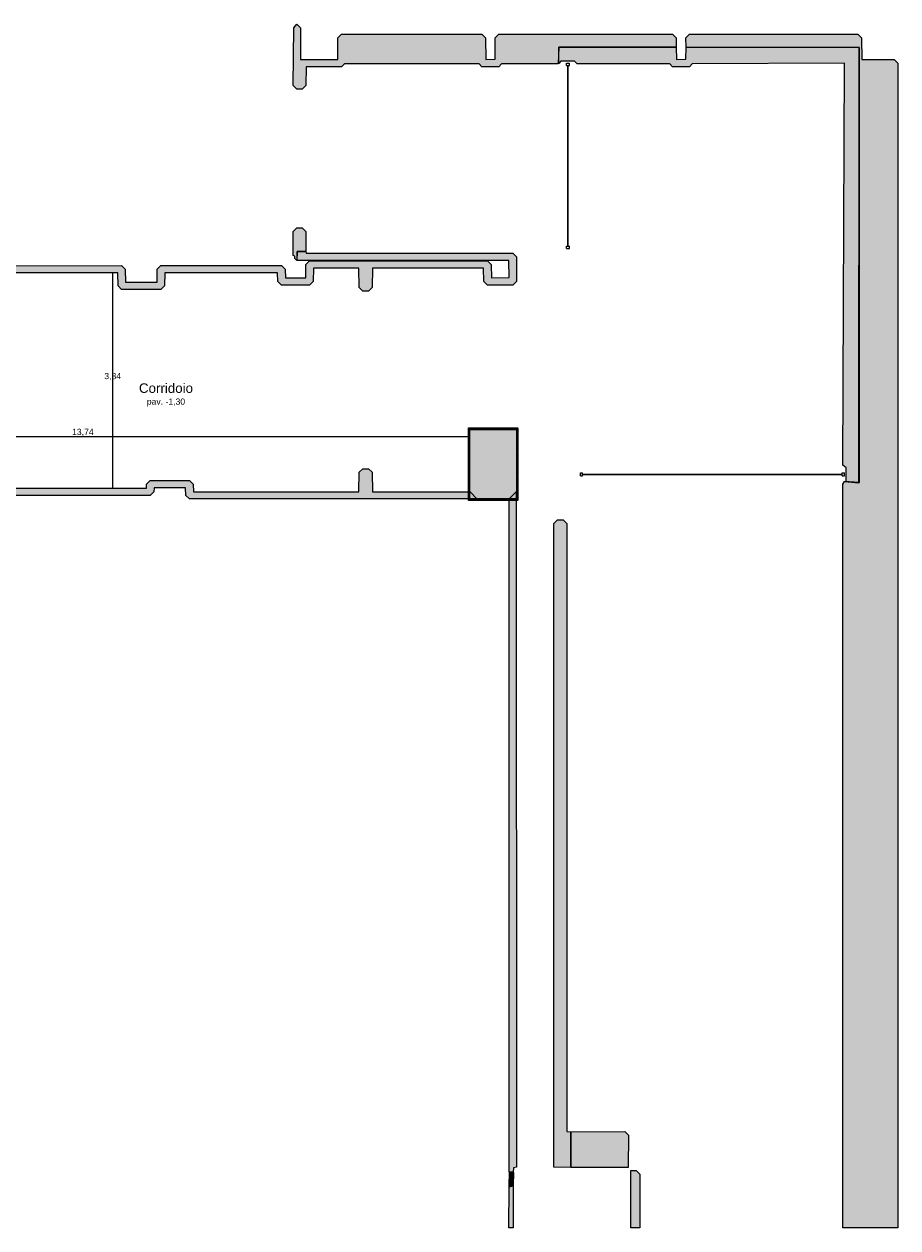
# Model space of a CAD drawing. Header units: millimetres. Extents: x -18533 to 137888, y -83624 to 7711.
# Tile 3 of 38: x 471 to 16045, y -82050 to -60605. Entities that reach past the tile are written whole.
import ezdxf
from ezdxf.enums import TextEntityAlignment as Align

# ---------------------------------------------------------------- set-up
doc = ezdxf.new("R2010")
doc.units = ezdxf.units.MM
for name, color, linetype in [('A-MISURE', 40, 'Continuous'), ('A-MURI-ESISTENTI', 7, 'Continuous'), ('A-PILASTRI', 8, 'Continuous'), ('A-TESTI', 7, 'Continuous'), ('A-VETRINE', 4, 'Continuous')]:
    doc.layers.add(name, color=color, linetype=linetype)
doc.styles.add('VISIO', font='arial.ttf')

msp = doc.modelspace()

# ---------------------------------------------------------------- hatches: boundary and pattern name
at = {"layer": 'A-MURI-ESISTENTI'}
for points in [[(10000, -61015), (9990, -61315), (8980, -61315), (8930, -61365), (8630, -61365), (8580, -61315), (6180, -61315), (6130, -61365), (5500, -61365), (5495, -61700), (5430, -61765), (5330, -61765), (5265, -61700), (5281, -60674), (5330, -60605), (5395, -60670), (5400, -61235), (6060, -61235), (6065, -60850), (6130, -60785), (8630, -60785), (8695, -60850), (8700, -61235), (8865, -61230), (8865, -60850), (8930, -60785), (12030, -60785), (12095, -60850), (12090, -61015), (10000, -61015)], [(15350, -68775), (15350, -68770), (15355, -68770), (15355, -61020), (12270, -61015), (12265, -60850), (12330, -60785), (15330, -60785), (15395, -60850), (15400, -61235), (15980, -61235), (16045, -61300), (16045, -82050), (15065, -82050), (15065, -68800), (15090, -68751), (15350, -68775)], [(15350, -68770), (15090, -68751), (15125, -68750), (15125, -68510), (15065, -68460), (15090, -61300), (12380, -61315), (12330, -61365), (12030, -61365), (11980, -61315), (10330, -61315), (10280, -61265), (10040, -61265), (10000, -61305), (10000, -61015), (12090, -61015), (12100, -61235), (12265, -61230), (12270, -61015), (15355, -61020), (15350, -68770)], [(15355, -61020), (15355, -68770), (15350, -68770), (15355, -61020)], [(5295, -64780), (5295, -64740), (5265, -64730), (5265, -64300), (5330, -64235), (5430, -64235), (5495, -64300), (5495, -64650), (5340, -64655), (5330, -64815), (5295, -64780)], [(6510, -65365), (6445, -65300), (6440, -64955), (5630, -64955), (5625, -65190), (5560, -65255), (5060, -65255), (4995, -65190), (4990, -65035), (2980, -65035), (2975, -65270), (2910, -65335), (2210, -65335), (2145, -65270), (2140, -65035), (-9380, -65035), (-9385, -64910), (2210, -64905), (2275, -64970), (2280, -65205), (2840, -65205), (2845, -64970), (2910, -64905), (5060, -64905), (5125, -64970), (5130, -65125), (5490, -65125), (5495, -64890), (5560, -64825), (8730, -64825), (8795, -64890), (8800, -65125), (9115, -65120), (9110, -64815), (5340, -64815), (5340, -64655), (5490, -64655), (5500, -64685), (9180, -64685), (9245, -64750), (9245, -65190), (9180, -65255), (8730, -65255), (8665, -65190), (8660, -64955), (6680, -64955), (6675, -65300), (6610, -65365), (6510, -65365)], [(3420, -69065), (3355, -69000), (3350, -68865), (2790, -68865), (2785, -68940), (2720, -69005), (-1330, -69005), (-1355, -68980), (-1327, -68950), (-1475, -68780), (-1330, -68775), (-1265, -68840), (-1260, -68875), (2650, -68875), (2655, -68800), (2720, -68735), (3420, -68735), (3485, -68800), (3490, -68935), (6440, -68935), (6445, -68590), (6510, -68525), (6610, -68525), (6675, -68590), (6680, -68935), (8420, -68935), (8540, -69065), (3420, -69065)], [(15090, -68751), (15350, -68770), (15350, -68775), (15090, -68751)], [(9115, -81050), (9115, -69060), (9240, -68935), (9245, -80970), (9195, -80980), (9190, -81055), (9115, -81050)], [(9915, -80970), (9915, -69500), (9980, -69435), (10080, -69435), (10145, -69500), (10145, -80330), (10215, -80340), (10210, -80975), (9915, -80970)], [(10220, -80975), (10215, -80340), (11180, -80335), (11245, -80400), (11240, -80975), (10220, -80975)], [(9115, -81310), (9120, -81055), (9195, -81060), (9188, -81298), (9115, -81310)], [(11285, -81030), (11380, -81025), (11445, -81090), (11445, -82050), (11286, -82050), (11285, -81030)], [(9115, -81320), (9188, -81298), (9188, -82050), (9113, -82050), (9115, -81320)]]:
    msp.add_hatch(color=7, dxfattribs=at).paths.add_polyline_path(points)
at = {"layer": 'A-PILASTRI'}
for points in [[(8407, -68227), (8393, -68227), (8389, -68223), (8389, -67803), (8393, -67799), (8407, -67799), (8407, -68227)], [(8415, -67817), (8415, -67803), (8419, -67799), (8823, -67799), (8827, -67803), (8827, -67817), (8415, -67817)], [(9245, -69065), (8415, -69065), (8415, -67825), (9245, -67825), (9245, -69065)], [(8833, -67817), (8833, -67803), (8837, -67799), (9241, -67799), (9245, -67803), (9245, -67817), (8833, -67817)], [(9253, -67799), (9267, -67799), (9271, -67803), (9271, -68223), (9267, -68227), (9253, -68227), (9253, -67799)], [(8407, -68657), (8393, -68657), (8389, -68653), (8389, -68237), (8393, -68233), (8407, -68233), (8407, -68657)], [(9253, -68233), (9267, -68233), (9271, -68237), (9271, -68653), (9267, -68657), (9253, -68657), (9253, -68233)], [(8407, -69091), (8393, -69091), (8389, -69087), (8389, -68667), (8393, -68663), (8407, -68663), (8407, -69091)], [(9253, -68663), (9267, -68663), (9271, -68667), (9271, -69087), (9267, -69091), (9253, -69091), (9253, -68663)], [(8827, -69073), (8827, -69087), (8823, -69091), (8419, -69091), (8415, -69087), (8415, -69073), (8827, -69073)], [(9245, -69073), (9245, -69087), (9241, -69091), (8837, -69091), (8833, -69087), (8833, -69073), (9245, -69073)]]:
    msp.add_hatch(color=8, dxfattribs=at).paths.add_polyline_path(points)

# ---------------------------------------------------------------- linework, layer by layer
at = {"layer": 'A-MISURE'}
for p, q in [((2050, -68874), (2050, -65036)), ((-5350, -67950), (8388, -67950))]:
    msp.add_line(p, q, dxfattribs=at)
at = {"layer": 'A-MURI-ESISTENTI'}
for points in [[(10000, -61015), (9990, -61315), (8980, -61315), (8930, -61365), (8630, -61365), (8580, -61315), (6180, -61315), (6130, -61365), (5500, -61365), (5495, -61700), (5430, -61765), (5330, -61765), (5265, -61700), (5281, -60674), (5330, -60605), (5395, -60670), (5400, -61235), (6060, -61235), (6065, -60850), (6130, -60785), (8630, -60785), (8695, -60850), (8700, -61235), (8865, -61230), (8865, -60850), (8930, -60785), (12030, -60785), (12095, -60850), (12090, -61015), (10000, -61015)], [(15350, -68775), (15350, -68770), (15355, -68770), (15355, -61020), (12270, -61015), (12265, -60850), (12330, -60785), (15330, -60785), (15395, -60850), (15400, -61235), (15980, -61235), (16045, -61300), (16045, -82050), (15065, -82050), (15065, -68800), (15090, -68751), (15350, -68775)], [(15350, -68770), (15090, -68751), (15125, -68750), (15125, -68510), (15065, -68460), (15090, -61300), (12380, -61315), (12330, -61365), (12030, -61365), (11980, -61315), (10330, -61315), (10280, -61265), (10040, -61265), (10000, -61305), (10000, -61015), (12090, -61015), (12100, -61235), (12265, -61230), (12270, -61015), (15355, -61020), (15350, -68770)], [(15355, -61020), (15355, -68770), (15350, -68770), (15355, -61020)], [(5295, -64780), (5295, -64740), (5265, -64730), (5265, -64300), (5330, -64235), (5430, -64235), (5495, -64300), (5495, -64650), (5340, -64655), (5330, -64815), (5295, -64780)], [(15090, -68751), (15350, -68770), (15350, -68775), (15090, -68751)], [(9115, -81050), (9115, -69060), (9240, -68935), (9245, -80970), (9195, -80980), (9190, -81055), (9115, -81050)], [(9915, -80970), (9915, -69500), (9980, -69435), (10080, -69435), (10145, -69500), (10145, -80330), (10215, -80340), (10210, -80975), (9915, -80970)], [(10220, -80975), (10215, -80340), (11180, -80335), (11245, -80400), (11240, -80975), (10220, -80975)], [(9115, -81310), (9120, -81055), (9195, -81060), (9188, -81298), (9115, -81310)], [(11285, -81030), (11380, -81025), (11445, -81090), (11445, -82050), (11286, -82050), (11285, -81030)], [(9115, -81320), (9188, -81298), (9188, -82050), (9113, -82050), (9115, -81320)]]:
    msp.add_lwpolyline(points, close=True, dxfattribs=at)
for points in [[(-9385, -64910), (2210, -64905), (2275, -64970), (2280, -65205), (2840, -65205), (2845, -64970), (2910, -64905), (5060, -64905), (5125, -64970), (5130, -65125), (5490, -65125), (5495, -64890), (5560, -64825), (8730, -64825), (8795, -64890), (8800, -65125), (9115, -65120), (9110, -64815), (5340, -64815), (5340, -64655), (5490, -64655), (5500, -64685), (9180, -64685), (9245, -64750), (9245, -65190), (9180, -65255), (8730, -65255), (8665, -65190), (8660, -64955), (6680, -64955), (6675, -65300), (6610, -65365), (6510, -65365), (6510, -65365), (6445, -65300), (6440, -64955), (5630, -64955), (5625, -65190), (5560, -65255), (5060, -65255), (4995, -65190), (4990, -65035), (2980, -65035), (2975, -65270), (2910, -65335), (2210, -65335), (2145, -65270), (2140, -65035), (-9380, -65035)], [(-1260, -68875), (2650, -68875), (2655, -68800), (2720, -68735), (3420, -68735), (3485, -68800), (3490, -68935), (6440, -68935), (6445, -68590), (6510, -68525), (6610, -68525), (6675, -68590), (6680, -68935), (8420, -68935), (8540, -69065), (3420, -69065), (3420, -69065), (3355, -69000), (3350, -68865), (2790, -68865), (2785, -68940), (2720, -69005), (-1330, -69005)]]:
    msp.add_lwpolyline(points, dxfattribs=at)
at = {"layer": 'A-PILASTRI'}
for points in [[(8407, -68227), (8393, -68227), (8389, -68223), (8389, -67803), (8393, -67799), (8407, -67799), (8407, -68227)], [(8415, -67817), (8415, -67803), (8419, -67799), (8823, -67799), (8827, -67803), (8827, -67817), (8415, -67817)], [(9245, -69065), (8415, -69065), (8415, -67825), (9245, -67825), (9245, -69065)], [(8833, -67817), (8833, -67803), (8837, -67799), (9241, -67799), (9245, -67803), (9245, -67817), (8833, -67817)], [(9253, -67799), (9267, -67799), (9271, -67803), (9271, -68223), (9267, -68227), (9253, -68227), (9253, -67799)], [(8407, -68657), (8393, -68657), (8389, -68653), (8389, -68237), (8393, -68233), (8407, -68233), (8407, -68657)], [(9253, -68233), (9267, -68233), (9271, -68237), (9271, -68653), (9267, -68657), (9253, -68657), (9253, -68233)], [(8407, -69091), (8393, -69091), (8389, -69087), (8389, -68667), (8393, -68663), (8407, -68663), (8407, -69091)], [(9253, -68663), (9267, -68663), (9271, -68667), (9271, -69087), (9267, -69091), (9253, -69091), (9253, -68663)], [(8827, -69073), (8827, -69087), (8823, -69091), (8419, -69091), (8415, -69087), (8415, -69073), (8827, -69073)], [(9245, -69073), (9245, -69087), (9241, -69091), (8837, -69091), (8833, -69087), (8833, -69073), (9245, -69073)]]:
    msp.add_lwpolyline(points, close=True, dxfattribs=at)
at = {"layer": 'A-VETRINE'}
for p, q in [((10139, -61300), (10189, -61300)), ((10139, -61340), (10139, -61300)), ((10189, -61340), (10189, -61300)), ((10139, -61340), (10189, -61340)), ((10159, -61340), (10169, -61340)), ((10159, -64562), (10159, -61340)), ((10169, -64562), (10169, -61340)), ((10139, -64562), (10189, -64562)), ((10139, -64602), (10139, -64562)), ((10139, -64602), (10189, -64602)), ((10159, -64562), (10169, -64562)), ((10189, -64602), (10189, -64562)), ((10386, -68601), (10426, -68601)), ((10386, -68651), (10386, -68601)), ((10426, -68651), (10426, -68601)), ((10426, -68621), (15050, -68621)), ((10426, -68631), (10426, -68621)), ((15050, -68601), (15090, -68601)), ((15050, -68651), (15050, -68601)), ((15050, -68631), (15050, -68621)), ((15090, -68651), (15090, -68601)), ((10386, -68651), (10426, -68651)), ((10426, -68631), (15050, -68631)), ((15050, -68651), (15090, -68651))]:
    msp.add_line(p, q, dxfattribs=at)

# ---------------------------------------------------------------- texts
at = {"layer": 'A-MISURE', "style": 'VISIO'}
for s, p in [('3,84', (2050, -66875)), ('13,74', (1519, -67870))]:
    msp.add_text(s, height=110, dxfattribs=at).set_placement(p, align=Align.MIDDLE_CENTER)
at = {"layer": 'A-TESTI', "style": 'VISIO'}
for s, height, p in [('Corridoio', 170, (3000, -67090)), ('pav. -1,30', 110, (3000, -67330))]:
    msp.add_text(s, height=height, dxfattribs=at).set_placement(p, align=Align.MIDDLE_CENTER)

doc.saveas('drawing.dxf')
